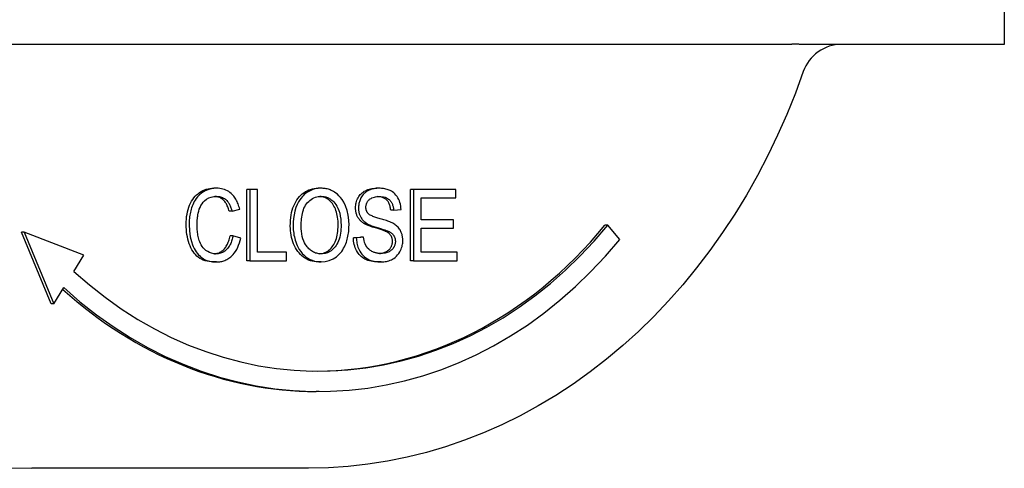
# Model space of a CAD drawing. Header units: millimetres. Extents: x 213 to 509, y 63 to 444.
# Tile 6 of 11: x 326 to 375, y 380 to 402. Entities that reach past the tile are written whole.
import ezdxf

# ---------------------------------------------------------------- set-up
doc = ezdxf.new("R2010")
doc.units = ezdxf.units.MM
doc.layers.add('Detail', color=2, linetype='Continuous')

msp = doc.modelspace()

# ---------------------------------------------------------------- linework, layer by layer
at = {"layer": 'Detail'}
for p, q in [((374.769, 406.914), (374.769, 400.778)), ((364.324, 400.778), (320.635, 400.778)), ((367.895, 400.778), (366.297, 400.778)), ((372.009, 400.778), (367.895, 400.778)), ((374.769, 400.778), (372.009, 400.778)), ((336.072, 393.709), (335.928, 393.709)), ((337.561, 390.148), (337.561, 393.648)), ((337.704, 393.648), (337.561, 393.648)), ((338.084, 393.648), (337.704, 393.648)), ((337.704, 393.648), (337.704, 390.148)), ((338.084, 390.562), (338.084, 393.648)), ((341.205, 393.709), (341.061, 393.709)), ((344.052, 393.709), (343.909, 393.709)), ((345.6, 390.148), (345.6, 393.648)), ((345.744, 393.648), (345.6, 393.648)), ((345.744, 393.648), (345.744, 390.148)), ((347.82, 393.648), (345.744, 393.648)), ((347.82, 393.235), (347.82, 393.648)), ((346.124, 393.235), (347.82, 393.235)), ((346.124, 392.165), (346.124, 393.235)), ((336.83, 392.581), (336.687, 392.581)), ((336.83, 392.581), (337.204, 392.69)), ((344.769, 392.629), (344.626, 392.629)), ((344.769, 392.629), (345.132, 392.664)), ((343.447, 391.983), (343.303, 391.983)), ((347.712, 392.165), (346.124, 392.165)), ((347.712, 391.751), (347.712, 392.165)), ((355.293, 391.902), (355.149, 391.902)), ((355.872, 391.194), (355.293, 391.902)), ((327.934, 388.026), (326.478, 391.548)), ((326.621, 391.548), (326.478, 391.548)), ((329.552, 390.426), (326.621, 391.548)), ((326.621, 391.548), (328.077, 388.026)), ((336.871, 391.378), (336.728, 391.378)), ((337.252, 391.26), (336.871, 391.378)), ((344.515, 391.591), (344.372, 391.591)), ((346.124, 390.562), (346.124, 391.751)), ((346.124, 391.751), (347.712, 391.751)), ((342.79, 391.274), (343.148, 391.311)), ((342.933, 391.274), (342.79, 391.274)), ((343.292, 391.311), (342.933, 391.274)), ((343.292, 391.311), (343.148, 391.311)), ((329.06, 389.626), (329.552, 390.426)), ((339.496, 390.562), (338.084, 390.562)), ((339.496, 390.148), (339.496, 390.562)), ((347.885, 390.562), (346.124, 390.562)), ((347.885, 390.148), (347.885, 390.562)), ((336.065, 390.089), (335.922, 390.089)), ((337.704, 390.148), (337.561, 390.148)), ((337.704, 390.148), (339.496, 390.148)), ((341.205, 390.089), (341.061, 390.089)), ((344.157, 390.089), (344.014, 390.089)), ((345.744, 390.148), (345.6, 390.148)), ((345.744, 390.148), (347.885, 390.148)), ((328.077, 388.026), (328.569, 388.826)), ((328.077, 388.026), (327.934, 388.026)), ((341.102, 383.726), (340.958, 383.726)), ((340.587, 379.953), (326.993, 379.953))]:
    msp.add_line(p, q, dxfattribs=at)
at = {"layer": 'Detail', "flags": 128}
for points in [[(365.079, 400.775), (365.047, 400.775), (365.016, 400.776), (364.985, 400.776), (364.953, 400.776), (364.922, 400.777), (364.891, 400.777), (364.859, 400.777), (364.828, 400.777), (364.796, 400.778), (364.765, 400.778), (364.734, 400.778), (364.702, 400.778), (364.671, 400.779), (364.639, 400.779), (364.607, 400.779), (364.576, 400.779), (364.544, 400.779), (364.513, 400.779), (364.481, 400.779), (364.449, 400.779), (364.418, 400.78), (364.386, 400.78), (364.354, 400.78), (364.323, 400.78)], [(366.297, 400.778), (366.253, 400.777), (366.208, 400.777), (366.163, 400.777), (366.117, 400.777), (366.071, 400.776), (366.025, 400.776), (365.978, 400.775), (365.93, 400.774), (365.881, 400.774), (365.831, 400.773), (365.78, 400.772), (365.728, 400.772), (365.675, 400.771), (365.621, 400.771), (365.565, 400.771), (365.511, 400.771), (365.458, 400.771), (365.405, 400.771), (365.353, 400.771), (365.3, 400.771), (365.247, 400.771), (365.192, 400.772), (365.136, 400.773), (365.079, 400.773)], [(364.89, 399.437), (364.502, 398.379), (364.082, 397.338), (363.63, 396.316), (363.149, 395.314), (362.637, 394.333), (362.096, 393.375), (361.526, 392.441), (360.928, 391.533), (360.303, 390.651), (359.651, 389.797), (358.974, 388.971), (358.272, 388.176), (357.546, 387.411), (356.796, 386.679), (356.025, 385.979), (355.232, 385.314), (354.419, 384.684), (353.587, 384.09), (352.737, 383.533), (351.87, 383.014), (350.987, 382.533), (350.089, 382.091), (349.178, 381.689), (348.255, 381.328), (347.32, 381.008), (346.377, 380.729), (345.424, 380.493), (344.465, 380.299), (343.5, 380.148), (342.532, 380.039), (341.56, 379.974), (340.587, 379.953)], [(334.573, 391.925), (334.576, 392.059), (334.584, 392.189), (334.598, 392.315), (334.616, 392.437), (334.64, 392.554), (334.67, 392.667), (334.705, 392.776), (334.745, 392.88), (334.79, 392.979), (334.84, 393.072), (334.894, 393.158), (334.953, 393.239), (335.016, 393.313), (335.083, 393.381), (335.156, 393.443), (335.232, 393.499), (335.312, 393.548), (335.394, 393.591), (335.478, 393.627), (335.564, 393.657), (335.652, 393.68), (335.742, 393.696), (335.834, 393.706), (335.928, 393.709)], [(336.072, 393.709), (335.881, 393.696), (335.692, 393.652), (335.511, 393.578), (335.349, 393.48), (335.224, 393.378), (335.134, 393.285), (335.073, 393.208), (335.02, 393.132), (334.973, 393.054), (334.932, 392.976), (334.896, 392.898), (334.865, 392.823), (334.839, 392.749), (334.816, 392.678), (334.796, 392.605), (334.779, 392.531), (334.763, 392.457), (334.751, 392.382), (334.74, 392.307), (334.731, 392.231), (334.725, 392.155), (334.72, 392.078), (334.718, 392.002), (334.717, 391.925)], [(335.108, 391.927), (335.108, 391.969), (335.109, 392.01), (335.111, 392.051), (335.113, 392.092), (335.116, 392.133), (335.12, 392.173), (335.124, 392.214), (335.129, 392.255), (335.134, 392.295), (335.141, 392.338), (335.152, 392.401), (335.168, 392.484), (335.191, 392.577), (335.221, 392.675), (335.258, 392.77), (335.302, 392.859), (335.353, 392.942), (335.411, 393.019), (335.483, 393.094), (335.572, 393.167), (335.683, 393.232), (335.806, 393.278), (335.934, 393.304), (336.063, 393.312)], [(336.687, 392.581), (336.67, 392.639), (336.653, 392.695), (336.634, 392.749), (336.615, 392.8), (336.594, 392.848), (336.573, 392.894), (336.55, 392.937), (336.526, 392.978), (336.501, 393.016), (336.475, 393.051), (336.448, 393.085), (336.42, 393.115), (336.39, 393.143), (336.36, 393.169), (336.328, 393.193), (336.295, 393.214), (336.261, 393.234), (336.226, 393.251), (336.189, 393.266), (336.151, 393.279), (336.112, 393.29), (336.072, 393.298), (336.031, 393.305), (335.988, 393.309)], [(336.063, 393.312), (336.114, 393.31), (336.166, 393.306), (336.217, 393.298), (336.267, 393.287), (336.317, 393.272), (336.366, 393.253), (336.413, 393.229), (336.459, 393.201), (336.502, 393.17), (336.541, 393.137), (336.576, 393.102), (336.607, 393.066), (336.635, 393.03), (336.66, 392.993), (336.682, 392.956), (336.703, 392.918), (336.723, 392.879), (336.742, 392.838), (336.76, 392.797), (336.776, 392.754), (336.791, 392.712), (336.805, 392.668), (336.818, 392.625), (336.83, 392.581)], [(337.204, 392.69), (337.187, 392.754), (337.169, 392.816), (337.149, 392.878), (337.127, 392.938), (337.103, 392.997), (337.077, 393.055), (337.048, 393.111), (337.017, 393.166), (336.985, 393.218), (336.95, 393.268), (336.913, 393.316), (336.873, 393.363), (336.828, 393.41), (336.778, 393.457), (336.723, 393.502), (336.663, 393.544), (336.597, 393.584), (336.526, 393.619), (336.452, 393.648), (336.378, 393.671), (336.302, 393.688), (336.226, 393.7), (336.149, 393.707), (336.072, 393.709)], [(339.689, 391.853), (339.692, 391.995), (339.7, 392.133), (339.713, 392.265), (339.732, 392.392), (339.756, 392.514), (339.785, 392.63), (339.82, 392.741), (339.86, 392.847), (339.905, 392.947), (339.955, 393.043), (340.011, 393.133), (340.073, 393.217), (340.138, 393.296), (340.207, 393.368), (340.278, 393.433), (340.353, 393.491), (340.431, 393.542), (340.512, 393.586), (340.596, 393.624), (340.683, 393.655), (340.773, 393.679), (340.866, 393.696), (340.962, 393.706), (341.061, 393.709)], [(341.205, 393.709), (341.131, 393.708), (341.058, 393.702), (340.984, 393.692), (340.911, 393.678), (340.839, 393.659), (340.769, 393.635), (340.699, 393.607), (340.63, 393.574), (340.564, 393.536), (340.5, 393.493), (340.439, 393.447), (340.379, 393.396), (340.323, 393.34), (340.268, 393.281), (340.216, 393.217), (340.158, 393.138), (340.096, 393.037), (340.031, 392.912), (339.97, 392.762), (339.917, 392.589), (339.878, 392.409), (339.852, 392.225), (339.837, 392.039), (339.832, 391.853)], [(340.224, 391.847), (340.225, 391.937), (340.228, 392.028), (340.233, 392.118), (340.241, 392.208), (340.252, 392.297), (340.266, 392.385), (340.284, 392.472), (340.306, 392.558), (340.332, 392.642), (340.363, 392.723), (340.399, 392.801), (340.44, 392.873), (340.487, 392.941), (340.54, 393.003), (340.596, 393.061), (340.656, 393.114), (340.719, 393.161), (340.785, 393.202), (340.852, 393.237), (340.921, 393.264), (340.991, 393.286), (341.062, 393.3), (341.134, 393.309), (341.207, 393.312)], [(342.04, 391.898), (342.039, 391.999), (342.034, 392.096), (342.025, 392.191), (342.013, 392.282), (341.998, 392.37), (341.98, 392.456), (341.958, 392.538), (341.932, 392.617), (341.903, 392.692), (341.872, 392.764), (341.837, 392.831), (341.798, 392.895), (341.757, 392.954), (341.712, 393.009), (341.665, 393.06), (341.614, 393.107), (341.56, 393.149), (341.504, 393.187), (341.446, 393.22), (341.387, 393.248), (341.326, 393.271), (341.264, 393.289), (341.2, 393.301), (341.135, 393.309)], [(342.575, 391.893), (342.565, 392.138), (342.535, 392.381), (342.481, 392.618), (342.404, 392.841), (342.318, 393.022), (342.232, 393.16), (342.154, 393.261), (342.079, 393.343), (342.005, 393.412), (341.933, 393.469), (341.866, 393.516), (341.805, 393.553), (341.753, 393.581), (341.705, 393.604), (341.657, 393.625), (341.608, 393.643), (341.559, 393.659), (341.509, 393.673), (341.459, 393.684), (341.409, 393.693), (341.358, 393.7), (341.307, 393.705), (341.256, 393.708), (341.205, 393.709)], [(341.207, 393.312), (341.252, 393.311), (341.297, 393.307), (341.342, 393.302), (341.386, 393.293), (341.43, 393.283), (341.474, 393.269), (341.517, 393.254), (341.559, 393.235), (341.6, 393.214), (341.642, 393.19), (341.687, 393.161), (341.734, 393.126), (341.782, 393.085), (341.83, 393.037), (341.878, 392.982), (341.927, 392.917), (341.977, 392.836), (342.028, 392.737), (342.075, 392.617), (342.117, 392.48), (342.148, 392.337), (342.168, 392.192), (342.18, 392.046), (342.184, 391.898)], [(342.897, 392.744), (342.899, 392.81), (342.905, 392.875), (342.914, 392.939), (342.928, 393.001), (342.945, 393.063), (342.966, 393.123), (342.992, 393.182), (343.02, 393.24), (343.053, 393.296), (343.089, 393.348), (343.129, 393.397), (343.172, 393.442), (343.219, 393.484), (343.27, 393.523), (343.324, 393.558), (343.381, 393.589), (343.441, 393.618), (343.503, 393.642), (343.566, 393.663), (343.632, 393.679), (343.698, 393.693), (343.767, 393.702), (343.837, 393.708), (343.909, 393.709)], [(344.052, 393.709), (343.934, 393.704), (343.816, 393.688), (343.702, 393.66), (343.606, 393.626), (343.529, 393.592), (343.471, 393.56), (343.417, 393.526), (343.366, 393.487), (343.317, 393.444), (343.271, 393.395), (343.229, 393.343), (343.193, 393.29), (343.162, 393.237), (343.137, 393.186), (343.116, 393.137), (343.099, 393.092), (343.085, 393.05), (343.073, 393.008), (343.063, 392.965), (343.055, 392.922), (343.049, 392.878), (343.044, 392.834), (343.041, 392.789), (343.04, 392.744)], [(343.405, 392.776), (343.406, 392.806), (343.409, 392.837), (343.413, 392.867), (343.419, 392.896), (343.426, 392.925), (343.436, 392.953), (343.447, 392.981), (343.459, 393.007), (343.473, 393.032), (343.488, 393.057), (343.505, 393.08), (343.522, 393.101), (343.54, 393.122), (343.56, 393.143), (343.584, 393.165), (343.616, 393.19), (343.655, 393.214), (343.703, 393.238), (343.76, 393.26), (343.82, 393.276), (343.882, 393.288), (343.944, 393.296), (344.007, 393.3), (344.067, 393.301)], [(344.626, 392.629), (344.62, 392.681), (344.613, 392.73), (344.604, 392.778), (344.593, 392.823), (344.581, 392.867), (344.567, 392.908), (344.551, 392.947), (344.533, 392.985), (344.514, 393.02), (344.492, 393.053), (344.469, 393.084), (344.444, 393.113), (344.418, 393.14), (344.389, 393.165), (344.359, 393.188), (344.326, 393.209), (344.292, 393.228), (344.255, 393.244), (344.216, 393.259), (344.176, 393.271), (344.133, 393.281), (344.088, 393.289), (344.042, 393.295), (343.993, 393.299)], [(345.132, 392.664), (345.127, 392.75), (345.116, 392.836), (345.1, 392.921), (345.078, 393.004), (345.051, 393.084), (345.018, 393.161), (344.979, 393.236), (344.934, 393.307), (344.883, 393.373), (344.827, 393.433), (344.769, 393.484), (344.712, 393.526), (344.655, 393.562), (344.601, 393.591), (344.548, 393.616), (344.495, 393.637), (344.441, 393.655), (344.386, 393.67), (344.331, 393.683), (344.276, 393.693), (344.22, 393.7), (344.164, 393.705), (344.108, 393.708), (344.052, 393.709)], [(344.067, 393.301), (344.137, 393.299), (344.206, 393.293), (344.276, 393.281), (344.344, 393.264), (344.41, 393.239), (344.466, 393.211), (344.512, 393.181), (344.548, 393.152), (344.576, 393.126), (344.599, 393.101), (344.62, 393.075), (344.64, 393.047), (344.659, 393.017), (344.676, 392.986), (344.691, 392.954), (344.706, 392.92), (344.718, 392.886), (344.729, 392.85), (344.739, 392.815), (344.747, 392.778), (344.755, 392.741), (344.76, 392.704), (344.765, 392.667), (344.769, 392.629)], [(343.303, 391.983), (343.27, 392.006), (343.238, 392.029), (343.207, 392.053), (343.178, 392.078), (343.151, 392.103), (343.124, 392.13), (343.1, 392.158), (343.076, 392.186), (343.054, 392.216), (343.034, 392.246), (343.015, 392.277), (342.998, 392.309), (342.981, 392.342), (342.967, 392.375), (342.954, 392.409), (342.942, 392.444), (342.931, 392.479), (342.922, 392.515), (342.914, 392.552), (342.908, 392.589), (342.903, 392.626), (342.9, 392.665), (342.898, 392.704), (342.897, 392.744)], [(343.04, 392.744), (343.041, 392.711), (343.042, 392.678), (343.045, 392.646), (343.048, 392.613), (343.053, 392.581), (343.058, 392.55), (343.065, 392.518), (343.073, 392.487), (343.081, 392.456), (343.092, 392.424), (343.104, 392.39), (343.118, 392.356), (343.135, 392.321), (343.154, 392.285), (343.175, 392.249), (343.2, 392.213), (343.226, 392.178), (343.254, 392.145), (343.284, 392.114), (343.314, 392.084), (343.346, 392.057), (343.379, 392.031), (343.413, 392.006), (343.447, 391.983)], [(343.517, 392.464), (343.508, 392.474), (343.499, 392.484), (343.491, 392.495), (343.483, 392.506), (343.476, 392.517), (343.468, 392.529), (343.461, 392.541), (343.455, 392.553), (343.449, 392.566), (343.443, 392.578), (343.437, 392.592), (343.433, 392.605), (343.428, 392.619), (343.424, 392.632), (343.42, 392.646), (343.417, 392.66), (343.414, 392.674), (343.412, 392.689), (343.41, 392.703), (343.408, 392.717), (343.407, 392.732), (343.406, 392.746), (343.406, 392.761), (343.405, 392.776)], [(344.73, 391.991), (344.687, 392.013), (344.639, 392.035), (344.588, 392.056), (344.532, 392.077), (344.474, 392.098), (344.414, 392.118), (344.353, 392.137), (344.291, 392.156), (344.229, 392.175), (344.168, 392.193), (344.108, 392.21), (344.051, 392.227), (343.997, 392.243), (343.947, 392.258), (343.898, 392.274), (343.849, 392.291), (343.8, 392.308), (343.751, 392.327), (343.705, 392.347), (343.66, 392.367), (343.619, 392.389), (343.582, 392.411), (343.547, 392.436), (343.517, 392.464)], [(335.922, 390.089), (335.809, 390.093), (335.701, 390.104), (335.599, 390.122), (335.502, 390.147), (335.41, 390.18), (335.324, 390.219), (335.243, 390.266), (335.168, 390.32), (335.097, 390.381), (335.031, 390.448), (334.969, 390.522), (334.912, 390.602), (334.859, 390.689), (334.81, 390.782), (334.765, 390.881), (334.725, 390.987), (334.69, 391.097), (334.659, 391.209), (334.633, 391.323), (334.611, 391.44), (334.595, 391.558), (334.583, 391.678), (334.576, 391.8), (334.573, 391.925)], [(334.717, 391.925), (334.731, 391.623), (334.775, 391.328), (334.835, 391.089), (334.888, 390.933), (334.926, 390.841), (334.967, 390.754), (335.013, 390.67), (335.063, 390.591), (335.118, 390.515), (335.177, 390.445), (335.238, 390.384), (335.298, 390.33), (335.359, 390.284), (335.42, 390.245), (335.482, 390.212), (335.543, 390.184), (335.606, 390.16), (335.67, 390.14), (335.735, 390.123), (335.801, 390.11), (335.867, 390.101), (335.933, 390.094), (335.999, 390.091), (336.065, 390.089)], [(336.032, 390.487), (335.929, 390.493), (335.826, 390.514), (335.727, 390.548), (335.631, 390.596), (335.542, 390.654), (335.467, 390.718), (335.405, 390.785), (335.353, 390.856), (335.309, 390.928), (335.272, 391), (335.242, 391.072), (335.218, 391.141), (335.198, 391.205), (335.181, 391.269), (335.166, 391.333), (335.153, 391.397), (335.142, 391.463), (335.132, 391.528), (335.125, 391.594), (335.118, 391.661), (335.114, 391.728), (335.11, 391.794), (335.109, 391.861), (335.108, 391.927)], [(341.061, 390.089), (340.961, 390.093), (340.864, 390.104), (340.769, 390.123), (340.677, 390.149), (340.588, 390.183), (340.501, 390.224), (340.417, 390.272), (340.336, 390.328), (340.259, 390.391), (340.186, 390.458), (340.118, 390.532), (340.056, 390.61), (339.998, 390.694), (339.945, 390.784), (339.896, 390.879), (339.853, 390.979), (339.815, 391.083), (339.781, 391.188), (339.753, 391.295), (339.73, 391.404), (339.712, 391.514), (339.699, 391.625), (339.692, 391.738), (339.689, 391.853)], [(339.832, 391.853), (339.834, 391.763), (339.839, 391.674), (339.847, 391.585), (339.858, 391.497), (339.872, 391.409), (339.89, 391.322), (339.911, 391.237), (339.935, 391.153), (339.963, 391.07), (339.994, 390.986), (340.031, 390.897), (340.078, 390.803), (340.134, 390.706), (340.2, 390.609), (340.279, 390.512), (340.365, 390.423), (340.458, 390.344), (340.556, 390.275), (340.659, 390.216), (340.764, 390.169), (340.872, 390.133), (340.981, 390.109), (341.092, 390.094), (341.205, 390.089)], [(341.203, 390.487), (341.148, 390.488), (341.094, 390.493), (341.04, 390.501), (340.987, 390.513), (340.934, 390.528), (340.883, 390.547), (340.832, 390.57), (340.782, 390.597), (340.734, 390.627), (340.689, 390.66), (340.644, 390.697), (340.602, 390.737), (340.561, 390.78), (340.522, 390.825), (340.483, 390.878), (340.439, 390.943), (340.395, 391.021), (340.351, 391.115), (340.31, 391.225), (340.277, 391.345), (340.253, 391.468), (340.236, 391.594), (340.227, 391.72), (340.224, 391.847)], [(341.131, 390.49), (341.197, 390.497), (341.26, 390.509), (341.321, 390.526), (341.381, 390.547), (341.438, 390.573), (341.494, 390.604), (341.548, 390.639), (341.6, 390.679), (341.649, 390.724), (341.697, 390.773), (341.743, 390.827), (341.787, 390.886), (341.828, 390.948), (341.865, 391.015), (341.898, 391.085), (341.928, 391.16), (341.954, 391.238), (341.977, 391.321), (341.996, 391.407), (342.012, 391.497), (342.025, 391.592), (342.033, 391.69), (342.039, 391.792), (342.04, 391.898)], [(342.184, 391.898), (342.182, 391.799), (342.177, 391.699), (342.169, 391.599), (342.156, 391.5), (342.139, 391.402), (342.117, 391.306), (342.09, 391.213), (342.057, 391.123), (342.021, 391.042), (341.982, 390.967), (341.94, 390.9), (341.896, 390.839), (341.849, 390.783), (341.801, 390.731), (341.75, 390.684), (341.696, 390.642), (341.639, 390.605), (341.581, 390.572), (341.52, 390.545), (341.458, 390.523), (341.395, 390.507), (341.332, 390.496), (341.267, 390.489), (341.203, 390.487)], [(341.205, 390.089), (341.405, 390.106), (341.602, 390.156), (341.791, 390.24), (341.954, 390.344), (342.075, 390.448), (342.157, 390.537), (342.214, 390.609), (342.265, 390.683), (342.31, 390.758), (342.35, 390.834), (342.386, 390.91), (342.417, 390.986), (342.444, 391.06), (342.468, 391.132), (342.489, 391.206), (342.508, 391.28), (342.524, 391.354), (342.538, 391.43), (342.55, 391.506), (342.559, 391.582), (342.566, 391.659), (342.571, 391.737), (342.574, 391.815), (342.575, 391.893)], [(344.372, 391.591), (344.351, 391.601), (344.326, 391.612), (344.297, 391.623), (344.264, 391.635), (344.227, 391.648), (344.186, 391.662), (344.141, 391.677), (344.093, 391.693), (344.04, 391.709), (343.984, 391.726), (343.924, 391.744), (343.86, 391.763), (343.795, 391.783), (343.734, 391.802), (343.676, 391.821), (343.622, 391.839), (343.57, 391.858), (343.522, 391.876), (343.478, 391.895), (343.436, 391.913), (343.398, 391.931), (343.363, 391.948), (343.332, 391.966), (343.303, 391.983)], [(343.447, 391.983), (343.487, 391.959), (343.531, 391.936), (343.579, 391.913), (343.63, 391.891), (343.683, 391.87), (343.738, 391.85), (343.794, 391.83), (343.851, 391.811), (343.907, 391.793), (343.963, 391.776), (344.017, 391.76), (344.068, 391.744), (344.117, 391.729), (344.164, 391.715), (344.209, 391.701), (344.253, 391.687), (344.294, 391.674), (344.334, 391.661), (344.372, 391.648), (344.407, 391.635), (344.439, 391.624), (344.468, 391.612), (344.493, 391.601), (344.515, 391.591)], [(345.217, 391.138), (345.216, 391.172), (345.215, 391.206), (345.213, 391.239), (345.21, 391.273), (345.205, 391.306), (345.2, 391.339), (345.194, 391.372), (345.187, 391.404), (345.178, 391.437), (345.169, 391.469), (345.157, 391.502), (345.143, 391.539), (345.127, 391.578), (345.106, 391.619), (345.082, 391.661), (345.054, 391.705), (345.021, 391.749), (344.984, 391.792), (344.946, 391.832), (344.905, 391.869), (344.863, 391.903), (344.82, 391.935), (344.775, 391.964), (344.73, 391.991)], [(335.962, 390.49), (336.01, 390.495), (336.056, 390.504), (336.101, 390.515), (336.145, 390.528), (336.188, 390.545), (336.23, 390.564), (336.27, 390.586), (336.309, 390.611), (336.347, 390.639), (336.384, 390.669), (336.42, 390.702), (336.454, 390.738), (336.486, 390.776), (336.517, 390.817), (336.546, 390.861), (336.573, 390.908), (336.599, 390.957), (336.623, 391.009), (336.644, 391.064), (336.665, 391.121), (336.683, 391.181), (336.7, 391.244), (336.715, 391.31), (336.728, 391.378)], [(336.871, 391.378), (336.861, 391.322), (336.849, 391.267), (336.835, 391.212), (336.82, 391.158), (336.802, 391.104), (336.783, 391.052), (336.762, 391.001), (336.739, 390.951), (336.714, 390.903), (336.687, 390.857), (336.658, 390.813), (336.626, 390.772), (336.592, 390.731), (336.554, 390.693), (336.512, 390.656), (336.467, 390.621), (336.419, 390.589), (336.367, 390.561), (336.313, 390.537), (336.258, 390.519), (336.203, 390.504), (336.147, 390.494), (336.09, 390.489), (336.032, 390.487)], [(344.709, 391.098), (344.708, 391.125), (344.706, 391.152), (344.704, 391.178), (344.7, 391.203), (344.695, 391.228), (344.689, 391.252), (344.682, 391.276), (344.674, 391.299), (344.665, 391.322), (344.655, 391.344), (344.643, 391.365), (344.631, 391.386), (344.617, 391.406), (344.602, 391.426), (344.586, 391.445), (344.568, 391.463), (344.548, 391.481), (344.527, 391.499), (344.505, 391.515), (344.481, 391.532), (344.456, 391.547), (344.43, 391.563), (344.402, 391.577), (344.372, 391.591)], [(344.515, 391.591), (344.541, 391.579), (344.567, 391.566), (344.593, 391.552), (344.618, 391.536), (344.642, 391.52), (344.666, 391.503), (344.689, 391.484), (344.711, 391.463), (344.732, 391.441), (344.752, 391.418), (344.769, 391.394), (344.784, 391.37), (344.797, 391.347), (344.808, 391.323), (344.817, 391.301), (344.825, 391.279), (344.831, 391.257), (344.837, 391.235), (344.842, 391.213), (344.845, 391.19), (344.848, 391.167), (344.85, 391.144), (344.852, 391.121), (344.852, 391.098)], [(336.065, 390.089), (336.118, 390.09), (336.171, 390.094), (336.223, 390.099), (336.276, 390.107), (336.328, 390.118), (336.379, 390.131), (336.431, 390.147), (336.481, 390.165), (336.53, 390.187), (336.579, 390.211), (336.626, 390.238), (336.673, 390.267), (336.719, 390.3), (336.769, 390.34), (336.823, 390.39), (336.881, 390.45), (336.94, 390.522), (337, 390.608), (337.058, 390.706), (337.109, 390.809), (337.153, 390.917), (337.192, 391.029), (337.224, 391.144), (337.252, 391.26)], [(344.014, 390.089), (343.918, 390.092), (343.826, 390.098), (343.738, 390.109), (343.655, 390.124), (343.575, 390.144), (343.499, 390.167), (343.428, 390.196), (343.36, 390.228), (343.297, 390.265), (343.236, 390.306), (343.179, 390.352), (343.126, 390.401), (343.076, 390.456), (343.03, 390.514), (342.988, 390.577), (342.948, 390.644), (342.913, 390.715), (342.882, 390.788), (342.856, 390.863), (342.834, 390.94), (342.816, 391.02), (342.803, 391.102), (342.794, 391.187), (342.79, 391.274)], [(342.933, 391.274), (342.936, 391.206), (342.942, 391.139), (342.951, 391.072), (342.963, 391.006), (342.977, 390.94), (342.995, 390.876), (343.016, 390.814), (343.04, 390.752), (343.071, 390.685), (343.108, 390.615), (343.153, 390.543), (343.207, 390.471), (343.269, 390.402), (343.337, 390.34), (343.408, 390.286), (343.483, 390.239), (343.562, 390.2), (343.643, 390.167), (343.727, 390.141), (343.812, 390.121), (343.898, 390.106), (343.985, 390.097), (344.071, 390.091), (344.157, 390.089)], [(344.14, 390.503), (344.105, 390.503), (344.071, 390.505), (344.037, 390.508), (344.004, 390.511), (343.97, 390.516), (343.936, 390.522), (343.903, 390.53), (343.87, 390.539), (343.837, 390.548), (343.804, 390.56), (343.772, 390.573), (343.74, 390.587), (343.703, 390.605), (343.656, 390.631), (343.603, 390.667), (343.546, 390.711), (343.491, 390.766), (343.443, 390.827), (343.402, 390.895), (343.368, 390.971), (343.34, 391.052), (343.319, 391.137), (343.303, 391.224), (343.292, 391.311)], [(344.068, 390.505), (344.117, 390.509), (344.164, 390.516), (344.209, 390.524), (344.254, 390.535), (344.296, 390.548), (344.338, 390.563), (344.378, 390.581), (344.416, 390.6), (344.452, 390.621), (344.486, 390.644), (344.517, 390.668), (344.546, 390.694), (344.572, 390.721), (344.596, 390.75), (344.618, 390.781), (344.637, 390.813), (344.654, 390.846), (344.668, 390.88), (344.68, 390.915), (344.691, 390.95), (344.698, 390.986), (344.704, 391.022), (344.707, 391.06), (344.709, 391.098)], [(344.852, 391.098), (344.851, 391.066), (344.849, 391.035), (344.845, 391.004), (344.839, 390.974), (344.832, 390.944), (344.824, 390.914), (344.814, 390.885), (344.801, 390.856), (344.786, 390.824), (344.767, 390.791), (344.744, 390.757), (344.717, 390.723), (344.685, 390.69), (344.651, 390.661), (344.616, 390.634), (344.579, 390.611), (344.541, 390.59), (344.502, 390.572), (344.457, 390.554), (344.406, 390.538), (344.35, 390.524), (344.286, 390.513), (344.217, 390.505), (344.14, 390.503)], [(344.157, 390.089), (344.221, 390.091), (344.284, 390.096), (344.347, 390.103), (344.41, 390.115), (344.472, 390.13), (344.534, 390.149), (344.594, 390.171), (344.654, 390.198), (344.712, 390.228), (344.772, 390.265), (344.836, 390.311), (344.901, 390.367), (344.965, 390.434), (345.024, 390.509), (345.072, 390.585), (345.11, 390.657), (345.139, 390.725), (345.16, 390.784), (345.178, 390.841), (345.192, 390.899), (345.203, 390.958), (345.211, 391.017), (345.215, 391.077), (345.217, 391.138)]]:
    msp.add_lwpolyline(points, dxfattribs=at)
at = {"layer": 'Detail'}
msp.add_arc((366.779, 398.778), 2, 90, 160.7468, dxfattribs=at)
for centre, major_axis, start_param, end_param in [((326.993, 411.878), (0, -31.925), 5.108839, 6.283185), ((341.102, 409.226), (0, -24.5), 5.639684, 7.068584), ((340.958, 409.226), (0, -24.5), 0.003572, 0.785398), ((341.102, 409.226), (0, -25.5), 5.639684, 7.068584), ((340.958, 409.226), (0, -25.5), 5.645176, 6.283185)]:
    msp.add_ellipse(centre, major_axis=major_axis, ratio=0.819152, start_param=start_param, end_param=end_param, dxfattribs=at)

doc.saveas('drawing.dxf')
